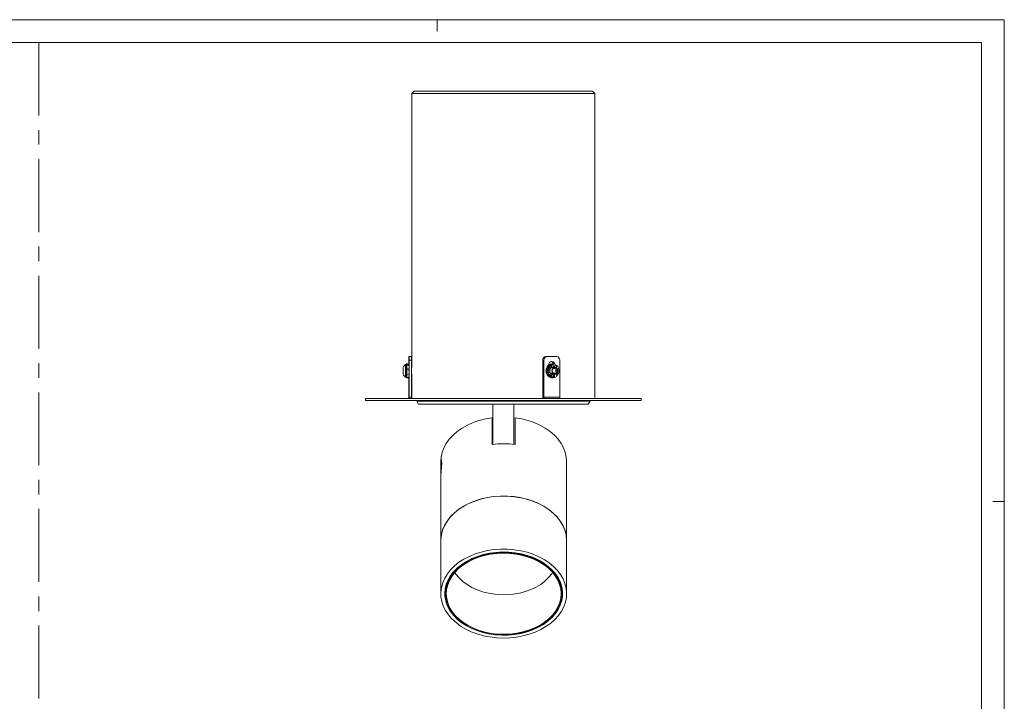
# Model space of a CAD drawing. Header units: millimetres. Extents: x 0 to 841, y 0 to 594.
# Tile 3 of 3: x 412 to 841, y 297 to 594. Entities that reach past the tile are written whole.
import ezdxf

# ---------------------------------------------------------------- set-up
doc = ezdxf.new("R2010")
doc.units = ezdxf.units.MM
doc.header["$LTSCALE"] = 2.5
doc.linetypes.add('CENTERX2', pattern=[20.32, 12.7, -2.54, 2.54, -2.54])
for name, color, linetype, lineweight in [('DGA-lighting', 7, 'Continuous', 0), ('DGA-quote', 251, 'Continuous', 0), ('DGA-txt', 7, 'Continuous', 0)]:
    doc.layers.add(name, color=color, linetype=linetype, lineweight=lineweight)

msp = doc.modelspace()

# ---------------------------------------------------------------- linework, layer by layer
at = {"layer": 'DGA-lighting', "linetype": 'Continuous'}
for p, q in [((583.88, 562.8), (582.88, 561.8)), ((623.39, 562.8), (583.88, 562.8)), ((661.68, 562.8), (623.39, 562.8)), ((662.68, 561.8), (661.68, 562.8)), ((582.88, 561.8), (582.88, 442.5)), ((623.41, 561.8), (582.88, 561.8)), ((662.68, 561.8), (623.41, 561.8)), ((662.68, 429), (662.68, 561.8)), ((581.61, 447.2), (581.69, 447.2)), ((581.69, 447.2), (582.69, 447.2)), ((641.25, 447.2), (641.76, 447.2)), ((641.76, 447.2), (646.05, 447.2)), ((579.14, 442.1), (579.13, 441)), ((579.16, 442.1), (579.14, 442.1)), ((579.17, 441), (579.16, 442.1)), ((580.25, 443.75), (580.15, 443.75)), ((580.65, 443.52), (580.25, 443.75)), ((580.63, 443.9), (580.65, 443.9)), ((580.63, 443.53), (580.63, 443.9)), ((581.65, 444), (580.65, 444)), ((580.65, 443.52), (580.65, 444)), ((580.66, 443.26), (580.67, 443.62)), ((580.67, 443.62), (580.97, 443.62)), ((580.68, 442.79), (580.68, 443.13)), ((580.68, 441.8), (580.69, 441.8)), ((580.69, 441.8), (580.99, 441.8)), ((581.67, 443.62), (581.37, 443.62)), ((581.69, 441.8), (581.39, 441.8)), ((581.58, 444), (581.58, 445.7)), ((581.66, 443.16), (581.67, 443.62)), ((581.67, 443.5), (581.67, 443.14)), ((581.67, 443.5), (581.67, 443.5)), ((581.67, 441.8), (581.67, 441.06)), ((582.71, 445.7), (581.71, 445.7)), ((581.71, 445.7), (581.71, 429.5)), ((582.71, 445.7), (582.71, 429.5)), ((582.88, 442.5), (582.71, 442.5)), ((639.96, 429.5), (639.96, 445.7)), ((640.48, 445.7), (639.96, 445.7)), ((640.48, 429.5), (640.48, 445.7)), ((641.67, 442.48), (641.82, 442.48)), ((642.18, 442.48), (642.03, 442.48)), ((642.48, 442.14), (642.18, 442.48)), ((643.1, 441.42), (642.51, 442.1)), ((642.86, 442.83), (642.6, 443.13)), ((643.45, 442.14), (642.89, 442.79)), ((643.22, 443.9), (643.38, 443.9)), ((643.74, 443.9), (643.58, 443.9)), ((643.74, 443.55), (643.74, 443.9)), ((643.74, 442.39), (643.74, 443.53)), ((644.42, 442.5), (643.84, 442.5)), ((644.42, 444), (643.91, 444)), ((644.65, 442.1), (644.1, 441)), ((644.42, 442.55), (644.26, 442.55)), ((644.42, 443.74), (644.42, 444)), ((644.42, 442.6), (644.42, 443.74)), ((644.62, 442.55), (644.78, 442.55)), ((644.68, 443.75), (644.63, 443.75)), ((645.74, 442.1), (644.65, 442.1)), ((644.78, 442.55), (645.69, 443.62)), ((645.67, 441), (645.12, 442.1)), ((645.63, 442.41), (646.24, 443.13)), ((646.28, 441), (645.74, 442.1)), ((646.28, 441.8), (646.9, 441.8)), ((647.34, 445.7), (647.34, 429.5)), ((579.13, 441), (579.14, 439.9)), ((579.17, 441), (579.13, 441)), ((579.14, 439.9), (579.16, 439.9)), ((579.16, 439.9), (579.17, 441)), ((580.15, 438.25), (580.25, 438.25)), ((580.25, 438.25), (580.65, 438.49)), ((580.63, 438.47), (580.62, 438.39)), ((580.65, 438.49), (580.65, 438)), ((580.65, 438), (581.65, 438)), ((580.66, 438.62), (580.66, 438.11)), ((580.66, 438.11), (580.96, 438.11)), ((580.68, 439.88), (580.69, 439.53)), ((580.68, 439.22), (580.68, 438.88)), ((580.69, 441), (580.69, 441)), ((580.69, 439.53), (580.99, 439.53)), ((581.66, 438.11), (581.36, 438.11)), ((581.69, 439.53), (581.39, 439.53)), ((581.58, 429.5), (581.58, 438)), ((581.65, 438), (581.65, 438.11)), ((581.68, 438.88), (581.67, 439.53)), ((581.67, 439.53), (581.67, 439.5)), ((581.67, 439.5), (581.67, 439.5)), ((581.67, 439.5), (581.67, 439.41)), ((582.71, 439.5), (582.88, 439.5)), ((582.88, 439.5), (582.88, 429)), ((641.43, 440.2), (641.58, 440.2)), ((641.94, 440.2), (641.79, 440.2)), ((642.26, 441), (641.85, 441)), ((642.37, 440.2), (641.94, 440.2)), ((643.05, 441), (642.32, 441)), ((642.35, 441.73), (642.34, 441.67)), ((642.34, 440.34), (642.35, 440.28)), ((643.23, 440.2), (642.42, 440.2)), ((642.86, 439.18), (642.6, 438.88)), ((642.69, 438.45), (642.64, 438.39)), ((642.64, 438.39), (642.79, 438.39)), ((643.45, 439.87), (642.89, 439.22)), ((643.29, 438.74), (643, 438.39)), ((643.15, 438.39), (643, 438.39)), ((643.39, 438.67), (643.15, 438.39)), ((643.91, 439.46), (643.31, 438.76)), ((644.07, 439.46), (643.41, 438.69)), ((643.87, 438.01), (643.65, 437.93)), ((643.82, 439.5), (644.42, 439.5)), ((643.91, 439.46), (644.07, 439.46)), ((643.91, 438), (644.42, 438)), ((644.1, 441), (644.65, 439.9)), ((644.42, 439.4), (644.42, 438.27)), ((644.42, 438.27), (644.42, 438)), ((644.7, 439.62), (644.6, 439.62)), ((644.6, 439.62), (644.6, 439.54)), ((644.63, 438.25), (644.68, 438.25)), ((644.65, 439.9), (645.74, 439.9)), ((644.95, 439.53), (644.95, 438.11)), ((645.11, 438.11), (644.95, 438.11)), ((645.11, 439.51), (645.11, 438.11)), ((645.12, 439.9), (645.67, 441)), ((645.63, 439.6), (646.24, 438.88)), ((645.67, 441), (646.28, 441)), ((645.74, 439.9), (646.28, 441)), ((646.13, 439.97), (646.51, 439.53)), ((646.2, 440.07), (646.66, 439.53)), ((646.48, 441), (647, 441)), ((646.66, 439.53), (646.51, 439.53)), ((562.78, 429), (562.78, 428)), ((562.78, 429), (682.78, 429)), ((581.71, 429.5), (581.58, 429.5)), ((581.71, 429.5), (582.71, 429.5)), ((640.48, 429.5), (639.96, 429.5)), ((647.34, 429.5), (640.48, 429.5)), ((682.78, 428), (682.78, 429)), ((562.78, 428), (682.78, 428)), ((585.03, 428), (585.03, 427.8)), ((585.03, 427.8), (585.78, 426.5)), ((623.38, 427.8), (585.03, 427.8)), ((623.36, 426.5), (585.78, 426.5)), ((618.23, 426.5), (618.23, 408.91)), ((659.78, 426.5), (623.36, 426.5)), ((660.53, 427.8), (623.38, 427.8)), ((627.33, 426.5), (627.33, 408.95)), ((659.78, 426.5), (660.53, 427.8)), ((660.53, 427.8), (660.53, 428)), ((617.93, 420.54), (617.93, 408.88)), ((627.93, 408.88), (627.93, 420.54)), ((595.85, 401.85), (595.53, 401.85)), ((595.53, 401.51), (595.53, 398.62)), ((650.33, 367.06), (650.33, 401.49)), ((595.53, 398.62), (595.53, 398.36)), ((595.53, 396.53), (595.53, 396.33)), ((595.53, 396.33), (595.53, 394.39)), ((595.53, 394.39), (595.53, 367.06)), ((595.53, 367.06), (595.53, 343.94)), ((650.33, 343.94), (650.33, 367.06)), ((597.53, 344.29), (597.53, 343.86)), ((648.33, 343.86), (648.33, 344.29))]:
    msp.add_line(p, q, dxfattribs=at)
at = {"layer": 'DGA-lighting', "linetype": 'Continuous', "flags": 128}
for points in [[(579.12, 441), (579.13, 441.58), (579.13, 442.07), (579.14, 442.39), (579.15, 442.5), (579.16, 442.39), (579.16, 442.07), (579.17, 441.58), (579.17, 441), (579.17, 440.43), (579.16, 439.94), (579.16, 439.62), (579.15, 439.5), (579.14, 439.62), (579.13, 439.94), (579.13, 440.43), (579.12, 441)], [(581.62, 444), (581.62, 444.12), (581.63, 444.64), (581.64, 444.98), (581.65, 445.1), (581.66, 444.98), (581.66, 444.64), (581.67, 444.12), (581.67, 443.5)], [(644.63, 443.75), (644.22, 443.71), (643.45, 443.39), (642.82, 442.77), (642.41, 441.95), (642.27, 441), (642.41, 440.06), (642.82, 439.24), (643.45, 438.62), (644.22, 438.3), (644.63, 438.25)], [(642.54, 443.54), (642.64, 444.12), (642.94, 444.64), (643.38, 444.98), (643.91, 445.1), (644.43, 444.98), (644.88, 444.64), (645.18, 444.12), (645.25, 443.85)], [(643.91, 441), (644, 441.58), (644.28, 442.07), (644.7, 442.39), (645.19, 442.5), (645.69, 442.39), (646.1, 442.07), (646.38, 441.58), (646.48, 441), (646.38, 440.43), (646.1, 439.94), (645.69, 439.62), (645.19, 439.5), (644.7, 439.62), (644.28, 439.94), (644, 440.43), (643.91, 441)], [(581.66, 438.11), (581.66, 438.03), (581.65, 437.9), (581.64, 438)], [(644.64, 439.65), (644.63, 439.65), (644.6, 439.62)], [(582.62, 429), (582.68, 429.21), (582.71, 429.5)], [(639.96, 429.5), (639.98, 429.21), (640.01, 429)], [(640.48, 429.5), (640.48, 429.41), (640.5, 429.31), (640.52, 429.23), (640.55, 429.15), (640.59, 429.09), (640.64, 429.04), (640.68, 429.01), (640.73, 429)], [(647.6, 429), (647.55, 429.01), (647.5, 429.04), (647.45, 429.09), (647.42, 429.15), (647.38, 429.23), (647.36, 429.31), (647.35, 429.41), (647.34, 429.5)], [(617.93, 420.54), (615.07, 420.05), (612.29, 419.35), (609.64, 418.44), (607.15, 417.33), (604.84, 416.04), (602.73, 414.59), (600.86, 412.98), (599.24, 411.23), (597.9, 409.38), (596.85, 407.43), (596.1, 405.42), (595.66, 403.36), (595.53, 401.64)], [(650.33, 401.49), (650.2, 403.36), (649.76, 405.42), (649.01, 407.43), (647.96, 409.38), (646.62, 411.23), (645, 412.98), (643.13, 414.59), (641.02, 416.04), (638.71, 417.33), (636.22, 418.44), (633.57, 419.35), (630.79, 420.05), (627.93, 420.54)], [(650.33, 367.06), (650.32, 367.57), (650.09, 369.63), (649.55, 371.66), (648.71, 373.63), (647.57, 375.53), (646.16, 377.33), (644.48, 379.02), (642.56, 380.57), (640.42, 381.97), (638.08, 383.2), (635.56, 384.25), (632.91, 385.1), (630.14, 385.75), (627.29, 386.19), (624.39, 386.41), (621.47, 386.41), (618.57, 386.19), (615.72, 385.75), (612.95, 385.1), (610.3, 384.25), (607.78, 383.2), (605.44, 381.97), (603.3, 380.57), (601.38, 379.02), (599.7, 377.33), (598.29, 375.53), (597.15, 373.63), (596.31, 371.66), (595.77, 369.63), (595.54, 367.57), (595.53, 367.06)], [(650.33, 367.06), (650.33, 367.42), (650.12, 369.47), (649.6, 371.5), (648.78, 373.48), (647.67, 375.39), (646.27, 377.2), (644.62, 378.9), (642.72, 380.46), (640.59, 381.87), (638.26, 383.12), (635.76, 384.18), (633.11, 385.04), (630.35, 385.71), (627.51, 386.16), (624.61, 386.4), (621.69, 386.41), (618.79, 386.21), (615.94, 385.79), (613.16, 385.16), (610.49, 384.32), (607.97, 383.29), (605.61, 382.07)], [(605.61, 382.07), (603.45, 380.69), (601.52, 379.15), (599.82, 377.47), (598.39, 375.67), (597.23, 373.78), (596.37, 371.81), (595.8, 369.79), (595.55, 367.73), (595.53, 367.06)], [(605.61, 358.95), (603.45, 357.56), (601.52, 356.02), (599.82, 354.35), (598.39, 352.55), (597.23, 350.66), (596.37, 348.69), (595.8, 346.66), (595.55, 344.61), (595.6, 342.55), (595.96, 340.5), (596.63, 338.49), (597.6, 336.55), (598.85, 334.69), (600.38, 332.93), (602.16, 331.3), (604.18, 329.81), (606.41, 328.48), (608.83, 327.32), (611.41, 326.36), (614.11, 325.59), (616.92, 325.03), (619.8, 324.69), (622.71, 324.56), (625.62, 324.65), (628.5, 324.97), (631.32, 325.49), (634.05, 326.23), (636.65, 327.16), (639.09, 328.29), (641.35, 329.59), (643.4, 331.06), (645.22, 332.67), (646.79, 334.41), (648.09, 336.26), (649.1, 338.19), (649.81, 340.19), (650.22, 342.23), (650.33, 344.29), (650.12, 346.35), (649.6, 348.38), (648.78, 350.36), (647.67, 352.27), (646.27, 354.08), (644.62, 355.78), (642.72, 357.34), (640.59, 358.75), (638.26, 359.99), (635.76, 361.05), (633.11, 361.92), (630.35, 362.59), (627.51, 363.04), (624.61, 363.27), (621.69, 363.29), (618.79, 363.09), (615.94, 362.67), (613.16, 362.04), (610.49, 361.2), (607.97, 360.17), (605.61, 358.95)], [(606.72, 357.99), (604.63, 356.65), (602.76, 355.14), (601.14, 353.51), (599.79, 351.76), (598.71, 349.91), (597.93, 347.99), (597.45, 346.02), (597.28, 344.02), (597.42, 342.03), (597.87, 340.05), (598.63, 338.13), (599.68, 336.27), (601.01, 334.51), (602.61, 332.86), (604.46, 331.35), (606.53, 329.99), (608.8, 328.8), (611.24, 327.79), (613.82, 326.98), (616.51, 326.38), (619.28, 325.98), (622.1, 325.81), (624.92, 325.85), (627.73, 326.12), (630.47, 326.6), (633.12, 327.29), (635.65, 328.18), (638.02, 329.27), (640.21, 330.53), (642.19, 331.96), (643.94, 333.53), (645.43, 335.23), (646.65, 337.03), (647.58, 338.92), (648.21, 340.86), (648.53, 342.85), (648.55, 344.85), (648.25, 346.83), (647.65, 348.79), (646.74, 350.68), (645.55, 352.49), (644.08, 354.2), (642.35, 355.78), (640.39, 357.22), (638.22, 358.5), (635.86, 359.6), (633.35, 360.51), (630.71, 361.22), (627.97, 361.72), (625.17, 362), (622.35, 362.07), (619.53, 361.91), (616.75, 361.54), (614.05, 360.95), (611.46, 360.16), (609, 359.17), (606.72, 357.99)], [(623.07, 325.9), (625.91, 326.03), (628.72, 326.38), (631.45, 326.94), (634.08, 327.73), (636.56, 328.71), (638.87, 329.88), (640.99, 331.23), (642.87, 332.74), (644.51, 334.39), (645.87, 336.16), (646.95, 338.03), (647.72, 339.96), (648.19, 341.95), (648.33, 343.96), (648.15, 345.97), (647.66, 347.96), (646.86, 349.89), (645.75, 351.75), (644.36, 353.5), (642.7, 355.14), (640.79, 356.63), (638.66, 357.97), (636.33, 359.12), (633.83, 360.09), (631.19, 360.85), (628.45, 361.4), (625.64, 361.72), (622.79, 361.83), (619.95, 361.7), (617.14, 361.35), (614.41, 360.78), (611.78, 360), (609.3, 359.02), (606.98, 357.85), (604.87, 356.5), (602.99, 354.99), (601.35, 353.34), (599.99, 351.57), (598.91, 349.7), (598.14, 347.77), (597.67, 345.78), (597.53, 343.77), (597.71, 341.76), (598.2, 339.77), (599, 337.84), (600.11, 335.98), (601.5, 334.23), (603.16, 332.59), (605.07, 331.1), (607.2, 329.76), (609.53, 328.61), (612.03, 327.64), (614.67, 326.88), (617.41, 326.33), (620.22, 326.01), (623.07, 325.9)], [(623.07, 326.19), (625.86, 326.31), (628.63, 326.65), (631.32, 327.21), (633.9, 327.98), (636.35, 328.95), (638.62, 330.1), (640.7, 331.43), (642.56, 332.92), (644.17, 334.54), (645.51, 336.28), (646.57, 338.12), (647.33, 340.03), (647.79, 341.98), (647.93, 343.96), (647.76, 345.94), (647.27, 347.89), (646.48, 349.79), (645.39, 351.62), (644.02, 353.35), (642.39, 354.96), (640.51, 356.43), (638.41, 357.75), (636.11, 358.88), (633.65, 359.83), (631.06, 360.58), (628.36, 361.12), (625.59, 361.44), (622.79, 361.54), (619.99, 361.42), (617.23, 361.08), (614.54, 360.52), (611.96, 359.75), (609.51, 358.78), (607.24, 357.63), (605.16, 356.3), (603.3, 354.81), (601.69, 353.19), (600.35, 351.45), (599.29, 349.61), (598.53, 347.7), (598.07, 345.75), (597.93, 343.77), (598.1, 341.79), (598.59, 339.84), (599.38, 337.94), (600.47, 336.11), (601.83, 334.38), (603.47, 332.77), (605.35, 331.3), (607.45, 329.98), (609.75, 328.85), (612.21, 327.9), (614.8, 327.15), (617.5, 326.61), (620.27, 326.29), (623.07, 326.19)], [(601.65, 353.14), (602.15, 352.4), (603.5, 350.75), (605.12, 349.22), (606.98, 347.84), (609.05, 346.61), (611.3, 345.57), (613.72, 344.71), (616.25, 344.06), (618.88, 343.62), (622.67, 343.4)], [(622.67, 343.4), (627.23, 343.65), (629.85, 344.11), (632.38, 344.79), (634.78, 345.66), (637.02, 346.72), (639.07, 347.96), (640.9, 349.36), (642.5, 350.9), (643.83, 352.56), (644.21, 353.14)]]:
    msp.add_lwpolyline(points, dxfattribs=at)
at = {"layer": 'DGA-lighting', "linetype": 'Continuous'}
for centre, radius, start, end in [((605.37, 446.08), 23.78, 177.2885, 180.9031), ((557.93, 446.08), 23.78, 359.0967, 2.7117), ((558.93, 446.08), 23.78, 359.0967, 2.7117), ((641.37, 445.8), 1.41, 94.7041, 184.035), ((641.88, 445.8), 1.41, 94.7041, 184.035), ((645.94, 445.8), 1.41, 355.965, 85.296), ((522.85, 441.01), 57.36, 357.2519, 2.7478), ((545.11, 441.82), 35.19, 358.6648, 3.1436), ((593.06, 443.28), 12.44, 177.1385, 178.7861), ((578.18, 443.66), 2.49, 358.9246, 7.9281), ((543.72, 441.69), 36.97, 358.9434, 2.8486), ((461.01, 441.36), 119.68, 0.2106, 0.8432), ((579.18, 443.66), 2.49, 358.9246, 7.9281), ((462.01, 441.36), 119.68, 0.2106, 0.8432), ((644.73, 441.02), 3.39, 154.3383, 180.1733), ((645.24, 441.02), 3.39, 154.3383, 180.1733), ((644.02, 441.5), 2.52, 108.4219, 139.9481), ((644.85, 441.22), 2.54, 93.8508, 184.8883), ((644.53, 441.5), 2.52, 108.4219, 139.9481), ((644.53, 441.21), 1.42, 124.0901, 139.5222), ((643.26, 443.65), 1.48, 13.1961, 74.7966), ((643.9, 441.4), 1.21, 72.6458, 78.7439), ((644.41, 441.71), 2.3, 56.1429, 89.702), ((644.42, 441.41), 1.19, 72.5953, 89.9585), ((643.84, 441.1), 3.14, 12.9685, 40.1657), ((538.01, 440.3), 42.29, 357.2324, 0.9592), ((583.11, 438.35), 2.49, 178.9232, 187.9295), ((564.57, 439.63), 16.12, 355.9156, 1.3815), ((557.83, 439.12), 22.86, 357.4831, 359.4143), ((412.3, 440.97), 168.39, 359.51, 0.0131), ((558.84, 439.12), 22.84, 357.4825, 359.4149), ((413.3, 440.97), 168.39, 359.51, 0.0131), ((644.49, 440.91), 3.14, 192.9684, 220.1658), ((645, 440.91), 3.14, 192.9684, 220.1658), ((645.18, 441), 2.92, 166.8148, 193.1852), ((644.88, 440.82), 2.57, 175.8338, 265.4271), ((643.92, 440.3), 2.3, 236.1429, 269.702), ((644.9, 441.01), 1.85, 167.0871, 180.0231), ((644.43, 440.3), 2.3, 236.1429, 269.702), ((644.67, 440.91), 1.6, 206.2261, 220.4951), ((643.91, 439.12), 1.21, 236.3975, 293.3112), ((644.42, 440.6), 1.19, 252.5948, 269.9588), ((644.31, 440.51), 2.52, 288.4218, 319.9481), ((643.61, 440.99), 3.39, 334.3381, 0.1733), ((581.08, 429.5), 0.5, 270.0032, 0.004), ((581.21, 429.5), 0.5, 270.0032, 0.004), ((622.93, 370.64), 38.56, 82.5496, 97.4504), ((611.7, 344.05), 14.17, 140.1067, 179.0325), ((634.2, 344.06), 14.13, 0.9113, 39.9495), ((611.43, 344.52), 14.16, 181.6538, 214.2314), ((634.66, 344.45), 13.92, 325.486, 358.6288)]:
    msp.add_arc(centre, radius, start, end, dxfattribs=at)
for centre, major_axis, ratio, start_param, end_param in [((580.65, 441), (0.6, 1.6), 0.013837, 4.717578, 5.241177), ((580.65, 441), (0.84, 2.99), 0.232037, 0.580671, 0.850604), ((580.65, 441), (1.13, 3), 0.013837, 4.717578, 4.987511), ((581.65, 441), (-0.86, 2.99), 0.261107, 5.423218, 5.693151), ((581.65, 441), (-1.13, 3), 0.013837, 4.7072, 4.977133), ((643.91, 441), (-0.81, 2.95), 0.6959, 0.597216, 0.867149), ((644.42, 441), (2.29, 2.24), 0.872317, 1.515483, 1.785416), ((644.42, 441), (1.22, 1.19), 0.872317, 1.515483, 1.916484), ((643.91, 441), (0, 3), 0.665424, 0, 0.269933), ((644.42, 441), (3.15, 0), 0.951811, 1.570796, 1.840729), ((644.42, 441), (1.68, 0), 0.951811, 1.570796, 1.926218), ((643.91, 441), (0.43, 1.57), 0.6959, 5.937895, 6.209568), ((644.42, 441), (1.22, -1.19), 0.872317, 1.984068, 2.149709), ((644.42, 441), (2.29, -2.24), 0.872317, 1.62611, 1.896043), ((644.42, 441), (-1.57, 2.74), 0.772904, 4.296244, 4.566177), ((580.65, 441), (0, 3), 0.390736, 3.141593, 3.411525), ((580.65, 441), (0.86, 2.99), 0.261107, 4.00156, 4.271493), ((581.65, 441), (0, 3), 0.359171, 2.87166, 3.141593), ((581.65, 441), (-0.84, 2.99), 0.232037, 2.021056, 2.290989), ((643.91, 441), (-1.57, 2.74), 0.772904, 1.154652, 1.424584), ((644.42, 441), (1.57, 2.74), 0.772904, 1.986941, 2.256874), ((643.91, 441), (2.29, -2.24), 0.872317, 4.767703, 5.037635), ((644.42, 441), (0.81, 2.95), 0.6959, 2.544377, 2.81431), ((644.42, 441), (0.84, 1.46), 0.772904, 1.986941, 2.51054), ((644.42, 441), (0.43, 1.57), 0.6959, 2.544377, 3.067976), ((643.91, 441), (1.68, 0), 0.951811, 4.881375, 5.235988), ((644.42, 441), (0, 1.6), 0.665424, 3.141593, 3.665191), ((644.42, 441), (0, 3), 0.665424, 3.141593, 3.411525), ((644.42, 441), (-0.81, 2.95), 0.6959, 3.738808, 4.008741)]:
    msp.add_ellipse(centre, major_axis=major_axis, ratio=ratio, start_param=start_param, end_param=end_param, dxfattribs=at)
for points, knots in [([(580.15, 443.75), (580.03, 443.68), (579.79, 443.54), (579.51, 443.24), (579.28, 442.89), (579.19, 442.63), (579.15, 442.5)], [0, 0, 0, 0, 0.2502986, 0.5004042, 0.7503029, 1, 1, 1, 1]), ([(579.15, 439.51), (579.19, 439.38), (579.28, 439.12), (579.51, 438.77), (579.79, 438.47), (580.03, 438.33), (580.15, 438.25)], [0, 0, 0, 0, 0.249697, 0.499596, 0.749702, 1, 1, 1, 1]), ([(644.11, 440.24), (644.11, 440.23), (644.05, 440.11), (643.84, 439.94), (643.61, 439.79), (643.48, 439.78), (643.46, 439.78)], [0, 0, 0, 0, 0.0198506, 0.4813006, 0.942843, 1, 1, 1, 1]), ([(595.82, 398.83), (595.81, 398.93), (595.77, 399.51), (595.64, 400.41), (595.53, 401.33), (595.51, 401.82), (595.6, 401.81), (595.63, 401.8)], [0, 0, 0, 0, 0.061327, 0.322152, 0.588097, 0.849493, 1, 1, 1, 1]), ([(595.54, 394.39), (595.54, 394.5), (595.53, 394.93), (595.6, 396.05), (595.72, 397.56), (595.85, 399.12), (595.93, 400.5), (595.91, 401.55), (595.82, 402.15), (595.68, 402.29), (595.61, 401.95), (595.58, 401.79)], [0, 0, 0, 0, 0.0393534, 0.1587721, 0.2787579, 0.4002162, 0.5217971, 0.6419025, 0.7612509, 0.8817244, 1, 1, 1, 1]), ([(595.53, 398.36), (595.53, 398.21), (595.54, 397.91), (595.54, 397.4), (595.54, 396.91), (595.53, 396.65), (595.53, 396.53)], [0, 0, 0, 0, 0.250235, 0.499489, 0.748772, 1, 1, 1, 1])]:
    msp.add_open_spline(points, degree=3, knots=knots, dxfattribs=at)
at = {"layer": 'DGA-quote', "linetype": 'CENTERX2'}
msp.add_line((420.5, 584), (420.5, 10), dxfattribs=at)
at = {"layer": 'DGA-txt'}
for points in [[(0, 0), (841, 0), (841, 594), (0, 594)], [(10, 10), (831, 10), (831, 584), (10, 584)]]:
    msp.add_lwpolyline(points, close=True, dxfattribs=at)
for points in [[(594, 594), (594, 589)], [(841, 384), (836, 384)]]:
    msp.add_lwpolyline(points, dxfattribs=at)

doc.saveas('drawing.dxf')
